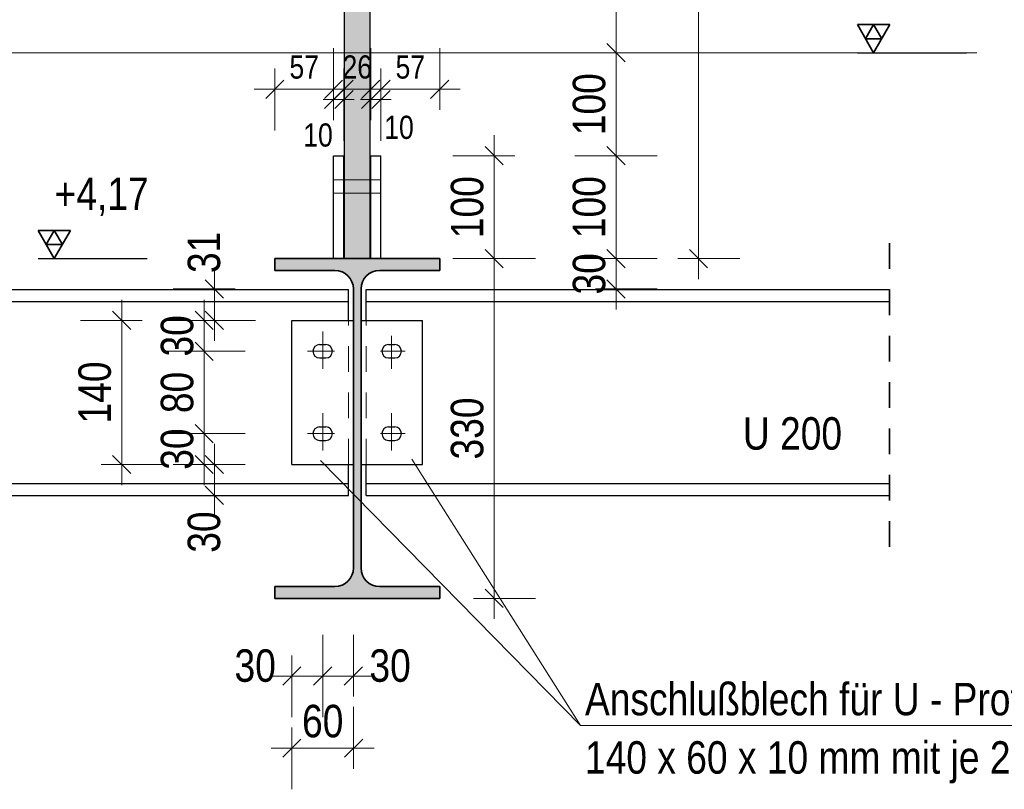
# Model space of a CAD drawing. Header units: millimetres. Extents: x 0 to 91, y -53.4 to 42.
# Tile 63 of 180: x 44.6 to 49.4, y -41 to -37.3. Entities that reach past the tile are written whole.
import ezdxf

# ---------------------------------------------------------------- set-up
doc = ezdxf.new("R2010")
doc.units = ezdxf.units.MM
doc.linetypes.add('DASHDOT', pattern=[1, 0.5, -0.25, 0, -0.25])
doc.linetypes.add('HIDDEN', pattern=[0.375, 0.25, -0.125])
doc.layers.add('Achsen', color=7, linetype='Continuous', lineweight=20)
doc.layers.add('Schraffuren', color=7, linetype='Continuous', lineweight=20)
doc.styles.add('Arial Narrow', font='ARIALN.TTF')
doc.dimstyles.new('Arch_Strakon_dimstyle', dxfattribs={"dimtxt": 1, "dimasz": 1, "dimexe": 1.25, "dimexo": 0.0625, "dimgap": 1, "dimtad": 0, "dimdec": 5, "dimzin": 12, "dimdsep": 46, "dimtxsty": 'Arial Narrow', "dimblk": 'Arrowhead_Tick', "dimsah": 1, "dimcen": 0, "dimse1": 1, "dimse2": 1, "dimclrd": 6, "dimclrt": 2, "dimazin": 0, "dimtfac": 1, "dimtdec": 4, "dimtmove": 0, "dimatfit": 3, "dimldrblk": 'NONE', "dimfxl": 1, "dimtvp": 1, "dimtolj": 1, "dimtzin": 0, "dimlwd": 13, "dimarcsym": 2})

# ---------------------------------------------------------------- blocks, each defined once
blk = doc.blocks.new('Arrowhead_Tick')
at = {"color": 0, "linetype": 'Continuous', "lineweight": -2}
for p, q in [((0, 20), (0, -10)), ((-1, 0), (0, 0)), ((10, 0), (0, 0))]:
    blk.add_line(p, q, dxfattribs=at)
at = {"color": 2, "linetype": 'Continuous', "lineweight": 35}
blk.add_line((4.42, 4.42), (-4.42, -4.42), dxfattribs=at)
blk = doc.blocks.new('*D260')
at = {"color": 6, "linetype": 'Continuous', "lineweight": 13}
blk.add_line((47.5009, -38.4034), (47.5009, -37.9234), dxfattribs=at)
at = {"layer": 'Defpoints', "color": 0}
for p in [(46.3595, -37.9134), (47.5009, -37.9134), (46.6445, -38.4134)]:
    blk.add_point(p, dxfattribs=at)
at = {"color": 6, "lineweight": 13, "xscale": 0.01, "yscale": 0.01, "zscale": 0.01}
for p, rotation in [((47.5009, -37.9134), 90), ((47.5009, -38.4134), 270)]:
    blk.add_blockref('Arrowhead_Tick', p, dxfattribs=dict(at, rotation=rotation))
at = {"color": 2, "lineweight": 18, "insert": (47.3705, -38.1634), "char_height": 0.1575, "attachment_point": 5, "rotation": 90, "style": 'Arial Narrow'}
blk.add_mtext('\\A1;100', dxfattribs=at)
blk = doc.blocks.new('_None')
blk = doc.blocks.new('*D261')
at = {"color": 6, "linetype": 'Continuous', "lineweight": 13}
blk.add_line((47.5009, -37.9034), (47.5009, -37.4234), dxfattribs=at)
at = {"layer": 'Defpoints', "color": 0}
for p in [(47.5009, -37.4134), (49.2523, -37.4134), (46.3595, -37.9134)]:
    blk.add_point(p, dxfattribs=at)
at = {"color": 6, "lineweight": 13, "xscale": 0.01, "yscale": 0.01, "zscale": 0.01}
for p, rotation in [((47.5009, -37.4134), 90), ((47.5009, -37.9134), 270)]:
    blk.add_blockref('Arrowhead_Tick', p, dxfattribs=dict(at, rotation=rotation))
at = {"color": 2, "lineweight": 18, "insert": (47.3705, -37.6634), "char_height": 0.1575, "attachment_point": 5, "rotation": 90, "style": 'Arial Narrow'}
blk.add_mtext('\\A1;100', dxfattribs=at)
blk = doc.blocks.new('*D262')
at = {"color": 6, "linetype": 'Continuous', "lineweight": 13}
blk.add_line((47.5009, -37.4034), (47.5009, -31.9234), dxfattribs=at)
at = {"layer": 'Defpoints', "color": 0}
for p in [(46.129, -31.9134), (47.5009, -31.9134), (49.2523, -37.4134)]:
    blk.add_point(p, dxfattribs=at)
at = {"color": 6, "lineweight": 13, "xscale": 0.01, "yscale": 0.01, "zscale": 0.01}
for p, rotation in [((47.5009, -31.9134), 90), ((47.5009, -37.4134), 270)]:
    blk.add_blockref('Arrowhead_Tick', p, dxfattribs=dict(at, rotation=rotation))
at = {"color": 2, "lineweight": 18, "insert": (47.3705, -34.6634), "char_height": 0.1575, "attachment_point": 5, "rotation": 90, "style": 'Arial Narrow'}
blk.add_mtext('\\A1;1100', dxfattribs=at)
blk = doc.blocks.new('*D263')
at = {"color": 6, "linetype": 'Continuous', "lineweight": 13}
blk.add_line((47.9009, -38.4034), (47.9009, -31.9234), dxfattribs=at)
at = {"layer": 'Defpoints', "color": 0}
for p in [(46.129, -31.9134), (47.9009, -31.9134), (46.6445, -38.4134)]:
    blk.add_point(p, dxfattribs=at)
at = {"color": 6, "lineweight": 13, "xscale": 0.01, "yscale": 0.01, "zscale": 0.01}
for p, rotation in [((47.9009, -31.9134), 90), ((47.9009, -38.4134), 270)]:
    blk.add_blockref('Arrowhead_Tick', p, dxfattribs=dict(at, rotation=rotation))
at = {"color": 2, "lineweight": 18, "insert": (47.7705, -35.1634), "char_height": 0.1575, "attachment_point": 5, "rotation": 90, "style": 'Arial Narrow'}
blk.add_mtext('\\A1;1300', dxfattribs=at)
blk = doc.blocks.new('*D367')
at = {"color": 6, "linetype": 'Continuous', "lineweight": 13}
blk.add_line((45.5509, -39.5534), (45.5509, -39.4234), dxfattribs=at)
at = {"layer": 'Defpoints', "color": 0}
for p in [(45.5509, -39.4134), (45.9267, -39.4134), (46.2017, -39.5634)]:
    blk.add_point(p, dxfattribs=at)
at = {"color": 6, "lineweight": 13, "xscale": 0.01, "yscale": 0.01, "zscale": 0.01}
for p, rotation in [((45.5509, -39.4134), 90), ((45.5509, -39.5634), 270)]:
    blk.add_blockref('Arrowhead_Tick', p, dxfattribs=dict(at, rotation=rotation))
at = {"color": 2, "lineweight": 35, "insert": (45.5009, -39.7414), "char_height": 0.1575, "attachment_point": 5, "rotation": 90, "style": 'Arial Narrow'}
blk.add_mtext('\\A1;30', dxfattribs=at)
blk = doc.blocks.new('*D368')
at = {"color": 6, "linetype": 'Continuous', "lineweight": 13}
blk.add_line((45.5009, -39.4034), (45.5009, -39.2734), dxfattribs=at)
at = {"layer": 'Defpoints', "color": 0}
for p in [(45.5009, -39.2634), (46.0292, -39.2634), (45.9267, -39.4134)]:
    blk.add_point(p, dxfattribs=at)
at = {"color": 6, "lineweight": 13, "xscale": 0.01, "yscale": 0.01, "zscale": 0.01}
for p, rotation in [((45.5009, -39.2634), 90.00000000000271), ((45.5009, -39.4134), 270.0000000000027)]:
    blk.add_blockref('Arrowhead_Tick', p, dxfattribs=dict(at, rotation=rotation))
at = {"color": 2, "lineweight": 35, "insert": (45.3705, -39.3384), "char_height": 0.1575, "attachment_point": 5, "rotation": 90, "style": 'Arial Narrow'}
blk.add_mtext('\\A1;30', dxfattribs=at)
blk = doc.blocks.new('*D369')
at = {"color": 6, "linetype": 'Continuous', "lineweight": 13}
blk.add_line((45.5009, -39.2534), (45.5009, -38.8734), dxfattribs=at)
at = {"layer": 'Defpoints', "color": 0}
for p in [(45.5009, -38.8634), (46.0292, -38.8634), (46.0292, -39.2634)]:
    blk.add_point(p, dxfattribs=at)
at = {"color": 6, "lineweight": 13, "xscale": 0.01, "yscale": 0.01, "zscale": 0.01}
for p, rotation in [((45.5009, -38.8634), 90), ((45.5009, -39.2634), 270)]:
    blk.add_blockref('Arrowhead_Tick', p, dxfattribs=dict(at, rotation=rotation))
at = {"color": 2, "lineweight": 35, "insert": (45.3705, -39.0634), "char_height": 0.1575, "attachment_point": 5, "rotation": 90, "style": 'Arial Narrow'}
blk.add_mtext('\\A1;80', dxfattribs=at)
blk = doc.blocks.new('*D370')
at = {"color": 6, "linetype": 'Continuous', "lineweight": 13}
blk.add_line((45.5009, -38.8534), (45.5009, -38.7234), dxfattribs=at)
at = {"layer": 'Defpoints', "color": 0}
for p in [(45.5009, -38.7134), (45.9267, -38.7134), (46.0292, -38.8634)]:
    blk.add_point(p, dxfattribs=at)
at = {"color": 6, "lineweight": 13, "xscale": 0.01, "yscale": 0.01, "zscale": 0.01}
for p, rotation in [((45.5009, -38.7134), 89.99999999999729), ((45.5009, -38.8634), 269.9999999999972)]:
    blk.add_blockref('Arrowhead_Tick', p, dxfattribs=dict(at, rotation=rotation))
at = {"color": 2, "lineweight": 35, "insert": (45.3705, -38.7884), "char_height": 0.1575, "attachment_point": 5, "rotation": 90, "style": 'Arial Narrow'}
blk.add_mtext('\\A1;30', dxfattribs=at)
blk = doc.blocks.new('*D371')
at = {"color": 6, "linetype": 'Continuous', "lineweight": 13}
blk.add_line((45.5509, -38.7034), (45.5509, -38.5709), dxfattribs=at)
at = {"layer": 'Defpoints', "color": 0}
for p in [(45.5509, -38.5609), (46.1357, -38.5609), (45.9267, -38.7134)]:
    blk.add_point(p, dxfattribs=at)
at = {"color": 6, "lineweight": 13, "xscale": 0.01, "yscale": 0.01, "zscale": 0.01}
for p, rotation in [((45.5509, -38.5609), 90), ((45.5509, -38.7134), 270)]:
    blk.add_blockref('Arrowhead_Tick', p, dxfattribs=dict(at, rotation=rotation))
at = {"color": 2, "lineweight": 35, "insert": (45.5009, -38.3829), "char_height": 0.1575, "attachment_point": 5, "rotation": 90, "style": 'Arial Narrow'}
blk.add_mtext('\\A1;31', dxfattribs=at)
blk = doc.blocks.new('*D372')
at = {"color": 6, "linetype": 'Continuous', "lineweight": 13}
blk.add_line((47.5009, -38.5509), (47.5009, -38.4234), dxfattribs=at)
at = {"layer": 'Defpoints', "color": 0}
for p in [(46.6445, -38.4134), (47.5009, -38.4134), (46.3532, -38.5609)]:
    blk.add_point(p, dxfattribs=at)
at = {"color": 6, "lineweight": 13, "xscale": 0.01, "yscale": 0.01, "zscale": 0.01}
for p, rotation in [((47.5009, -38.4134), 90), ((47.5009, -38.5609), 270)]:
    blk.add_blockref('Arrowhead_Tick', p, dxfattribs=dict(at, rotation=rotation))
at = {"color": 2, "lineweight": 35, "insert": (47.3705, -38.4872), "char_height": 0.1575, "attachment_point": 5, "rotation": 90, "style": 'Arial Narrow'}
blk.add_mtext('\\A1;30', dxfattribs=at)
blk = doc.blocks.new('*D373')
at = {"color": 6, "linetype": 'Continuous', "lineweight": 13}
blk.add_line((46.9089, -40.0534), (46.9089, -38.4234), dxfattribs=at)
at = {"layer": 'Defpoints', "color": 0}
for p in [(46.6445, -38.4134), (46.9089, -38.4134), (46.6445, -40.0634)]:
    blk.add_point(p, dxfattribs=at)
at = {"color": 6, "lineweight": 13, "xscale": 0.01, "yscale": 0.01, "zscale": 0.01}
for p, rotation in [((46.9089, -38.4134), 90), ((46.9089, -40.0634), 270)]:
    blk.add_blockref('Arrowhead_Tick', p, dxfattribs=dict(at, rotation=rotation))
at = {"color": 2, "lineweight": 35, "insert": (46.7785, -39.2384), "char_height": 0.1575, "attachment_point": 5, "rotation": 90, "style": 'Arial Narrow'}
blk.add_mtext('\\A1;330', dxfattribs=at)
blk = doc.blocks.new('*D374')
at = {"color": 6, "linetype": 'Continuous', "lineweight": 13}
blk.add_line((46.9089, -38.4034), (46.9089, -37.9234), dxfattribs=at)
at = {"layer": 'Defpoints', "color": 0}
for p in [(46.3595, -37.9134), (46.9089, -37.9134), (46.6445, -38.4134)]:
    blk.add_point(p, dxfattribs=at)
at = {"color": 6, "lineweight": 13, "xscale": 0.01, "yscale": 0.01, "zscale": 0.01}
for p, rotation in [((46.9089, -37.9134), 90), ((46.9089, -38.4134), 270)]:
    blk.add_blockref('Arrowhead_Tick', p, dxfattribs=dict(at, rotation=rotation))
at = {"color": 2, "lineweight": 35, "insert": (46.7785, -38.1634), "char_height": 0.1575, "attachment_point": 5, "rotation": 90, "style": 'Arial Narrow'}
blk.add_mtext('\\A1;100', dxfattribs=at)
blk = doc.blocks.new('*D375')
at = {"color": 6, "linetype": 'Continuous', "lineweight": 13}
blk.add_line((45.8545, -37.5908), (46.119, -37.5908), dxfattribs=at)
at = {"layer": 'Defpoints', "color": 0}
for p in [(46.129, -37.5908), (46.129, -37.9134), (45.8445, -38.4134)]:
    blk.add_point(p, dxfattribs=at)
at = {"color": 6, "lineweight": 13, "xscale": 0.01, "yscale": 0.01, "zscale": 0.01}
for p, rotation in [((46.129, -37.5908), 359.9999999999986), ((45.8445, -37.5908), 179.9999999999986)]:
    blk.add_blockref('Arrowhead_Tick', p, dxfattribs=dict(at, rotation=rotation))
at = {"color": 3, "lineweight": 35, "insert": (45.9868, -37.4836), "char_height": 0.1125, "attachment_point": 5, "style": 'Arial Narrow'}
blk.add_mtext('\\A1;57', dxfattribs=at)
blk = doc.blocks.new('*D376')
at = {"color": 6, "linetype": 'Continuous', "lineweight": 13}
for p, q in [((46.119, -37.6408), (46.109, -37.6408)), ((46.129, -37.6408), (46.1795, -37.6408)), ((46.1895, -37.6408), (46.1995, -37.6408))]:
    blk.add_line(p, q, dxfattribs=at)
at = {"layer": 'Defpoints', "color": 0}
for p in [(46.1795, -37.6408), (46.129, -37.9134), (46.1795, -37.9134)]:
    blk.add_point(p, dxfattribs=at)
at = {"color": 6, "lineweight": 13, "xscale": 0.01, "yscale": 0.01, "zscale": 0.01}
blk.add_blockref('Arrowhead_Tick', (46.129, -37.6408), dxfattribs=at)
at = {"color": 6, "lineweight": 13, "xscale": 0.01, "yscale": 0.01, "zscale": 0.01, "rotation": 180}
blk.add_blockref('Arrowhead_Tick', (46.1795, -37.6408), dxfattribs=at)
at = {"color": 3, "lineweight": 35, "insert": (46.0539, -37.8138), "char_height": 0.1125, "attachment_point": 5, "style": 'Arial Narrow'}
blk.add_mtext('\\A1;10', dxfattribs=at)
blk = doc.blocks.new('*D377')
at = {"color": 6, "linetype": 'Continuous', "lineweight": 13}
blk.add_line((46.1895, -37.5908), (46.2995, -37.5908), dxfattribs=at)
at = {"layer": 'Defpoints', "color": 0}
for p in [(46.3095, -37.5908), (46.1795, -37.9134), (46.3095, -37.9134)]:
    blk.add_point(p, dxfattribs=at)
at = {"color": 6, "lineweight": 13, "xscale": 0.01, "yscale": 0.01, "zscale": 0.01}
blk.add_blockref('Arrowhead_Tick', (46.3095, -37.5908), dxfattribs=at)
at = {"color": 6, "lineweight": 13, "xscale": 0.01, "yscale": 0.01, "zscale": 0.01, "rotation": 180}
blk.add_blockref('Arrowhead_Tick', (46.1795, -37.5908), dxfattribs=at)
at = {"color": 3, "lineweight": 35, "insert": (46.2445, -37.4833), "char_height": 0.1125, "attachment_point": 5, "style": 'Arial Narrow'}
blk.add_mtext('\\A1;26', dxfattribs=at)
blk = doc.blocks.new('*D378')
at = {"color": 6, "linetype": 'Continuous', "lineweight": 13}
for p, q in [((46.2995, -37.6408), (46.2895, -37.6408)), ((46.3095, -37.6408), (46.3595, -37.6408)), ((46.3695, -37.6408), (46.3795, -37.6408))]:
    blk.add_line(p, q, dxfattribs=at)
at = {"layer": 'Defpoints', "color": 0}
for p in [(46.3595, -37.6408), (46.3095, -37.9134), (46.3595, -37.9134)]:
    blk.add_point(p, dxfattribs=at)
at = {"color": 6, "lineweight": 13, "xscale": 0.01, "yscale": 0.01, "zscale": 0.01}
blk.add_blockref('Arrowhead_Tick', (46.3095, -37.6408), dxfattribs=at)
at = {"color": 6, "lineweight": 13, "xscale": 0.01, "yscale": 0.01, "zscale": 0.01, "rotation": 180}
blk.add_blockref('Arrowhead_Tick', (46.3595, -37.6408), dxfattribs=at)
at = {"color": 3, "lineweight": 35, "insert": (46.4471, -37.7765), "char_height": 0.1125, "attachment_point": 5, "style": 'Arial Narrow'}
blk.add_mtext('\\A1;10', dxfattribs=at)
blk = doc.blocks.new('*D379')
at = {"color": 6, "linetype": 'Continuous', "lineweight": 13}
blk.add_line((46.3695, -37.5908), (46.6345, -37.5908), dxfattribs=at)
at = {"layer": 'Defpoints', "color": 0}
for p in [(46.6445, -37.5908), (46.3595, -37.9134), (46.6445, -38.4134)]:
    blk.add_point(p, dxfattribs=at)
at = {"color": 6, "lineweight": 13, "xscale": 0.01, "yscale": 0.01, "zscale": 0.01}
for p, rotation in [((46.6445, -37.5908), 1.428459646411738e-12), ((46.3595, -37.5908), 180.0000000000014)]:
    blk.add_blockref('Arrowhead_Tick', p, dxfattribs=dict(at, rotation=rotation))
at = {"color": 3, "lineweight": 35, "insert": (46.502, -37.4836), "char_height": 0.1125, "attachment_point": 5, "style": 'Arial Narrow'}
blk.add_mtext('\\A1;57', dxfattribs=at)
blk = doc.blocks.new('*D380')
at = {"color": 6, "linetype": 'Continuous', "lineweight": 13}
blk.add_line((45.1009, -39.4034), (45.1009, -38.7234), dxfattribs=at)
at = {"layer": 'Defpoints', "color": 0}
for p in [(45.1009, -38.7134), (45.9267, -38.7134), (45.9267, -39.4134)]:
    blk.add_point(p, dxfattribs=at)
at = {"color": 6, "lineweight": 13, "xscale": 0.01, "yscale": 0.01, "zscale": 0.01}
for p, rotation in [((45.1009, -38.7134), 90), ((45.1009, -39.4134), 270)]:
    blk.add_blockref('Arrowhead_Tick', p, dxfattribs=dict(at, rotation=rotation))
at = {"color": 2, "lineweight": 35, "insert": (44.9705, -39.0634), "char_height": 0.1575, "attachment_point": 5, "rotation": 90, "style": 'Arial Narrow'}
blk.add_mtext('\\A1;140', dxfattribs=at)
blk = doc.blocks.new('*D381')
at = {"color": 6, "linetype": 'Continuous', "lineweight": 13}
blk.add_line((45.9367, -40.4408), (46.0667, -40.4408), dxfattribs=at)
at = {"layer": 'Defpoints', "color": 0}
for p in [(46.0767, -39.1644), (45.9267, -39.4134), (46.0767, -40.4408)]:
    blk.add_point(p, dxfattribs=at)
at = {"color": 6, "lineweight": 13, "xscale": 0.01, "yscale": 0.01, "zscale": 0.01}
blk.add_blockref('Arrowhead_Tick', (46.0767, -40.4408), dxfattribs=at)
at = {"color": 6, "lineweight": 13, "xscale": 0.01, "yscale": 0.01, "zscale": 0.01, "rotation": 180}
blk.add_blockref('Arrowhead_Tick', (45.9267, -40.4408), dxfattribs=at)
at = {"color": 2, "lineweight": 35, "insert": (45.7488, -40.3908), "char_height": 0.1575, "attachment_point": 5, "style": 'Arial Narrow'}
blk.add_mtext('\\A1;30', dxfattribs=at)
blk = doc.blocks.new('*D382')
at = {"color": 6, "linetype": 'Continuous', "lineweight": 13}
blk.add_line((46.0867, -40.4408), (46.2157, -40.4408), dxfattribs=at)
at = {"layer": 'Defpoints', "color": 0}
for p in [(46.0767, -39.1644), (46.2257, -39.4134), (46.2257, -40.4408)]:
    blk.add_point(p, dxfattribs=at)
at = {"color": 6, "lineweight": 13, "xscale": 0.01, "yscale": 0.01, "zscale": 0.01}
blk.add_blockref('Arrowhead_Tick', (46.2257, -40.4408), dxfattribs=at)
at = {"color": 6, "lineweight": 13, "xscale": 0.01, "yscale": 0.01, "zscale": 0.01, "rotation": 180}
blk.add_blockref('Arrowhead_Tick', (46.0767, -40.4408), dxfattribs=at)
at = {"color": 2, "lineweight": 35, "insert": (46.4037, -40.3908), "char_height": 0.1575, "attachment_point": 5, "style": 'Arial Narrow'}
blk.add_mtext('\\A1;30', dxfattribs=at)
blk = doc.blocks.new('*D383')
at = {"color": 6, "linetype": 'Continuous', "lineweight": 13}
blk.add_line((45.9367, -40.7908), (46.2167, -40.7908), dxfattribs=at)
at = {"layer": 'Defpoints', "color": 0}
for p in [(45.9267, -39.4134), (46.2267, -39.4134), (46.2267, -40.7908)]:
    blk.add_point(p, dxfattribs=at)
at = {"color": 6, "lineweight": 13, "xscale": 0.01, "yscale": 0.01, "zscale": 0.01}
blk.add_blockref('Arrowhead_Tick', (46.2267, -40.7908), dxfattribs=at)
at = {"color": 6, "lineweight": 13, "xscale": 0.01, "yscale": 0.01, "zscale": 0.01, "rotation": 180}
blk.add_blockref('Arrowhead_Tick', (45.9267, -40.7908), dxfattribs=at)
at = {"color": 2, "lineweight": 35, "insert": (46.0767, -40.6604), "char_height": 0.1575, "attachment_point": 5, "style": 'Arial Narrow'}
blk.add_mtext('\\A1;60', dxfattribs=at)

msp = doc.modelspace()

# ---------------------------------------------------------------- hatches: boundary and pattern name
at = {"lineweight": 25, "true_color": 0xcccccc}
msp.add_hatch(color=254, dxfattribs=at).paths.add_polyline_path([(46.3069825, -30.1251435), (46.3069825, -38.4134075), (46.1819825, -38.4134075), (46.1819825, -30.1251435)])
at = {"layer": 'Schraffuren', "lineweight": 25, "true_color": 0x4682b4}
msp.add_hatch(color=145, dxfattribs=at).paths.add_polyline_path([(46.6444825, -38.4709017), (46.6444825, -38.4134017), (45.8444825, -38.4134017), (45.8444825, -38.4709017), (46.1357325, -38.4709017), (46.137286, -38.4709151), (46.138839, -38.4709553), (46.1403911, -38.4710223), (46.1419417, -38.4711161), (46.1434906, -38.4712367), (46.1450371, -38.471384), (46.1465808, -38.4715579), (46.1481213, -38.4717585), (46.1496582, -38.4719856), (46.1511908, -38.4722392), (46.1527189, -38.4725192), (46.1542419, -38.4728256), (46.1557594, -38.4731582), (46.1572709, -38.4735169), (46.158776, -38.4739017), (46.1602743, -38.4743124), (46.1617652, -38.4747489), (46.1632484, -38.4752111), (46.1647234, -38.4756988), (46.1661897, -38.4762119), (46.167647, -38.4767502), (46.1690947, -38.4773136), (46.1705325, -38.4779019), (46.17196, -38.478515), (46.1733766, -38.4791526), (46.1747821, -38.4798145), (46.1761759, -38.4805006), (46.1775576, -38.4812107), (46.1789269, -38.4819445), (46.1802833, -38.4827018), (46.1816265, -38.4834824), (46.1829559, -38.4842861), (46.1842713, -38.4851126), (46.1855723, -38.4859617), (46.1868584, -38.4868331), (46.1881292, -38.4877266), (46.1893845, -38.4886419), (46.1906237, -38.4895788), (46.1918466, -38.4905369), (46.1930528, -38.4915159), (46.1942419, -38.4925156), (46.1954136, -38.4935357), (46.1965675, -38.4945759), (46.1977032, -38.4956358), (46.1988205, -38.4967152), (46.199919, -38.4978137), (46.2009984, -38.498931), (46.2020583, -38.5000668), (46.2030985, -38.5012207), (46.2041186, -38.5023923), (46.2051183, -38.5035814), (46.2060974, -38.5047876), (46.2070554, -38.5060105), (46.2079923, -38.5072498), (46.2089076, -38.508505), (46.2098011, -38.5097759), (46.2106725, -38.511062), (46.2115216, -38.5123629), (46.2123481, -38.5136783), (46.2131518, -38.5150078), (46.2139324, -38.5163509), (46.2146898, -38.5177073), (46.2154236, -38.5190766), (46.2161336, -38.5204584), (46.2168197, -38.5218522), (46.2174817, -38.5232576), (46.2181192, -38.5246742), (46.2187323, -38.5261017), (46.2193206, -38.5275395), (46.219884, -38.5289873), (46.2204223, -38.5304445), (46.2209354, -38.5319109), (46.2214231, -38.5333858), (46.2218853, -38.534869), (46.2223218, -38.5363599), (46.2227325, -38.5378582), (46.2231173, -38.5393633), (46.223476, -38.5408748), (46.2238086, -38.5423923), (46.224115, -38.5439153), (46.224395, -38.5454434), (46.2246486, -38.5469761), (46.2248758, -38.5485129), (46.2250763, -38.5500534), (46.2252503, -38.5515971), (46.2253975, -38.5531437), (46.2255181, -38.5546925), (46.2256119, -38.5562432), (46.2256789, -38.5577952), (46.2257191, -38.5593482), (46.2257325, -38.5609017), (46.2257325, -39.9159017), (46.2257188, -39.9174724), (46.2256777, -39.9190426), (46.2256092, -39.9206119), (46.2255133, -39.9221798), (46.2253901, -39.9237457), (46.2252395, -39.9253093), (46.2250617, -39.9268699), (46.2248567, -39.9284273), (46.2246245, -39.9299808), (46.2243652, -39.93153), (46.224079, -39.9330745), (46.2237658, -39.9346137), (46.2234258, -39.9361473), (46.2230591, -39.9376747), (46.2226659, -39.9391954), (46.2222461, -39.9407091), (46.2218, -39.9422151), (46.2213276, -39.9437132), (46.2208292, -39.9452028), (46.2203049, -39.9466835), (46.2197548, -39.9481548), (46.2191791, -39.9496163), (46.218578, -39.9510675), (46.2179516, -39.952508), (46.2173002, -39.9539373), (46.216624, -39.9553551), (46.2159231, -39.9567608), (46.2151978, -39.9581541), (46.2144483, -39.9595346), (46.2136748, -39.9609017), (46.2128776, -39.9622551), (46.2120569, -39.9635944), (46.2112129, -39.9649192), (46.2103459, -39.9662291), (46.2094562, -39.9675236), (46.2085441, -39.9688024), (46.2076097, -39.970065), (46.2066535, -39.9713112), (46.2056757, -39.9725405), (46.2046765, -39.9737526), (46.2036564, -39.974947), (46.2026156, -39.9761234), (46.2015544, -39.9772815), (46.2004731, -39.9784209), (46.1993721, -39.9795413), (46.1982518, -39.9806423), (46.1971124, -39.9817235), (46.1959543, -39.9827847), (46.1947778, -39.9838256), (46.1935834, -39.9848457), (46.1923714, -39.9858448), (46.1911421, -39.9868227), (46.1898959, -39.9877789), (46.1886332, -39.9887132), (46.1873544, -39.9896254), (46.1860599, -39.9905151), (46.18475, -39.991382), (46.1834253, -39.992226), (46.182086, -39.9930468), (46.1807325, -39.993844), (46.1793654, -39.9946175), (46.177985, -39.995367), (46.1765917, -39.9960923), (46.1751859, -39.9967932), (46.1737682, -39.9974694), (46.1723388, -39.9981208), (46.1708983, -39.9987471), (46.1694471, -39.9993482), (46.1679856, -39.9999239), (46.1665143, -40.000474), (46.1650337, -40.0009984), (46.1635441, -40.0014968), (46.162046, -40.0019691), (46.1605399, -40.0024152), (46.1590262, -40.002835), (46.1575055, -40.0032283), (46.1559781, -40.003595), (46.1544446, -40.003935), (46.1529053, -40.0042481), (46.1513609, -40.0045344), (46.1498116, -40.0047936), (46.1482581, -40.0050258), (46.1467008, -40.0052308), (46.1451401, -40.0054087), (46.1435765, -40.0055592), (46.1420106, -40.0056825), (46.1404428, -40.0057784), (46.1388735, -40.0058469), (46.1373032, -40.005888), (46.1357325, -40.0059017), (45.8444825, -40.0059017), (45.8444825, -40.0634017), (46.6444825, -40.0634017), (46.6444825, -40.0059017), (46.3532325, -40.0059017), (46.3516618, -40.005888), (46.3500916, -40.0058469), (46.3485223, -40.0057784), (46.3469544, -40.0056825), (46.3453885, -40.0055592), (46.343825, -40.0054087), (46.3422643, -40.0052308), (46.3407069, -40.0050258), (46.3391534, -40.0047936), (46.3376042, -40.0045344), (46.3360597, -40.0042481), (46.3345205, -40.003935), (46.3329869, -40.003595), (46.3314596, -40.0032283), (46.3299388, -40.002835), (46.3284252, -40.0024152), (46.3269191, -40.0019691), (46.325421, -40.0014968), (46.3239314, -40.0009984), (46.3224507, -40.000474), (46.3209794, -39.9999239), (46.3195179, -39.9993482), (46.3180667, -39.9987471), (46.3166262, -39.9981208), (46.3151969, -39.9974694), (46.3137791, -39.9967932), (46.3123734, -39.9960923), (46.3109801, -39.995367), (46.3095997, -39.9946175), (46.3082325, -39.993844), (46.3068791, -39.9930468), (46.3055398, -39.992226), (46.304215, -39.991382), (46.3029052, -39.9905151), (46.3016106, -39.9896254), (46.3003319, -39.9887132), (46.2990692, -39.9877789), (46.297823, -39.9868227), (46.2965937, -39.9858448), (46.2953816, -39.9848457), (46.2941872, -39.9838256), (46.2930108, -39.9827847), (46.2918527, -39.9817235), (46.2907133, -39.9806423), (46.2895929, -39.9795413), (46.2884919, -39.9784209), (46.2874107, -39.9772815), (46.2863495, -39.9761234), (46.2853087, -39.974947), (46.2842885, -39.9737526), (46.2832894, -39.9725405), (46.2823116, -39.9713112), (46.2813553, -39.970065), (46.280421, -39.9688024), (46.2795088, -39.9675236), (46.2786191, -39.9662291), (46.2777522, -39.9649192), (46.2769082, -39.9635944), (46.2760875, -39.9622551), (46.2752902, -39.9609017), (46.2745168, -39.9595346), (46.2737672, -39.9581541), (46.2730419, -39.9567608), (46.2723411, -39.9553551), (46.2716648, -39.9539373), (46.2710134, -39.952508), (46.2703871, -39.9510675), (46.269786, -39.9496163), (46.2692103, -39.9481548), (46.2686602, -39.9466835), (46.2681359, -39.9452028), (46.2676374, -39.9437132), (46.2671651, -39.9422151), (46.266719, -39.9407091), (46.2662992, -39.9391954), (46.2659059, -39.9376747), (46.2655392, -39.9361473), (46.2651992, -39.9346137), (46.2648861, -39.9330745), (46.2645998, -39.93153), (46.2643406, -39.9299808), (46.2641084, -39.9284273), (46.2639034, -39.9268699), (46.2637256, -39.9253093), (46.263575, -39.9237457), (46.2634518, -39.9221798), (46.2633559, -39.9206119), (46.2632874, -39.9190426), (46.2632462, -39.9174724), (46.2632325, -39.9159017), (46.2632325, -38.5609017), (46.2632462, -38.559331), (46.2632874, -38.5577607), (46.2633559, -38.5561915), (46.2634518, -38.5546236), (46.263575, -38.5530577), (46.2637256, -38.5514941), (46.2639034, -38.5499335), (46.2641084, -38.5483761), (46.2643406, -38.5468226), (46.2645998, -38.5452734), (46.2648861, -38.5437289), (46.2651992, -38.5421896), (46.2655392, -38.5406561), (46.2659059, -38.5391287), (46.2662992, -38.537608), (46.266719, -38.5360943), (46.2671651, -38.5345882), (46.2676374, -38.5330902), (46.2681359, -38.5316006), (46.2686602, -38.5301199), (46.2692103, -38.5286486), (46.269786, -38.5271871), (46.2703871, -38.5257359), (46.2710134, -38.5242954), (46.2716648, -38.5228661), (46.2723411, -38.5214483), (46.2730419, -38.5200425), (46.2737672, -38.5186493), (46.2745168, -38.5172688), (46.2752902, -38.5159017), (46.2760875, -38.5145483), (46.2769082, -38.513209), (46.2777522, -38.5118842), (46.2786191, -38.5105743), (46.2795088, -38.5092798), (46.280421, -38.508001), (46.2813553, -38.5067383), (46.2823116, -38.5054922), (46.2832894, -38.5042629), (46.2842885, -38.5030508), (46.2853087, -38.5018564), (46.2863495, -38.5006799), (46.2874107, -38.4995218), (46.2884919, -38.4983824), (46.2895929, -38.4972621), (46.2907133, -38.4961611), (46.2918527, -38.4950799), (46.2930108, -38.4940187), (46.2941872, -38.4929778), (46.2953816, -38.4919577), (46.2965937, -38.4909586), (46.297823, -38.4899807), (46.2990692, -38.4890245), (46.3003319, -38.4880902), (46.3016106, -38.487178), (46.3029052, -38.4862883), (46.304215, -38.4854213), (46.3055398, -38.4845774), (46.3068791, -38.4837566), (46.3082325, -38.4829594), (46.3095997, -38.4821859), (46.3109801, -38.4814364), (46.3123734, -38.4807111), (46.3137791, -38.4800102), (46.3151969, -38.479334), (46.3166262, -38.4786826), (46.3180667, -38.4780563), (46.3195179, -38.4774551), (46.3209794, -38.4768795), (46.3224507, -38.4763294), (46.3239314, -38.475805), (46.325421, -38.4753066), (46.3269191, -38.4748343), (46.3284252, -38.4743881), (46.3299388, -38.4739684), (46.3314596, -38.4735751), (46.3329869, -38.4732084), (46.3345205, -38.4728684), (46.3360597, -38.4725552), (46.3376042, -38.472269), (46.3391534, -38.4720097), (46.3407069, -38.4717776), (46.3422643, -38.4715725), (46.343825, -38.4713947), (46.3453885, -38.4712442), (46.3469544, -38.4711209), (46.3485223, -38.471025), (46.3500916, -38.4709565), (46.3516618, -38.4709154), (46.3532325, -38.4709017)])

# ---------------------------------------------------------------- linework, layer by layer
at = {"color": 2, "linetype": 'Continuous', "lineweight": 35, "ltscale": 0.2}
for p, q in [((48.8296623, -37.2770067), (48.6721623, -37.2770067)), ((48.6721623, -37.2770067), (48.7509123, -37.4134017)), ((48.7509123, -37.2770067), (48.7115373, -37.3452042)), ((48.7509123, -37.4134017), (48.8296623, -37.2770067)), ((48.7902873, -37.3452042), (48.7509123, -37.2770067)), ((48.7115373, -37.3452042), (48.7902873, -37.3452042)), ((44.852531, -38.2770067), (44.695031, -38.2770067)), ((44.695031, -38.2770067), (44.773781, -38.4134017)), ((44.773781, -38.2770067), (44.734406, -38.3452042)), ((44.773781, -38.4134017), (44.852531, -38.2770067)), ((44.813156, -38.3452042), (44.773781, -38.2770067)), ((44.734406, -38.3452042), (44.813156, -38.3452042))]:
    msp.add_line(p, q, dxfattribs=at)
at = {"color": 5, "linetype": 'Continuous', "lineweight": 18}
for p, q in [((49.2523121, -37.4134017), (31.0687424, -37.4134017)), ((47.3285186, -40.6808784), (46.0656504, -39.3930482)), ((47.3285186, -40.6808784), (46.5093795, -39.3874314)), ((50.2393575, -40.6808784), (47.3285186, -40.6808784))]:
    msp.add_line(p, q, dxfattribs=at)
at = {"color": 3, "linetype": 'Continuous', "lineweight": 25, "ltscale": 0.2}
for p, q in [((48.6721623, -37.4134017), (49.2013623, -37.4134017)), ((44.695031, -38.4134017), (45.224231, -38.4134017))]:
    msp.add_line(p, q, dxfattribs=at)
at = {"color": 6, "linetype": 'HIDDEN', "lineweight": 13, "ltscale": 0.5}
for p, q in [((46.1294825, -38.0309075), (46.1794825, -38.0309075)), ((46.1819825, -38.0309075), (46.3069825, -38.0309075)), ((46.3094825, -38.0309075), (46.3594825, -38.0309075)), ((46.1294825, -38.0959075), (46.1794825, -38.0959075)), ((46.1819825, -38.0959075), (46.3069825, -38.0959075)), ((46.3094825, -38.0959075), (46.3594825, -38.0959075)), ((46.2017325, -39.4134075), (46.2017325, -38.7134075)), ((46.2257325, -38.7134075), (46.2267325, -38.7134075)), ((46.2267325, -39.4134075), (46.2267325, -38.7134075)), ((46.2612673, -38.7134075), (46.2632325, -38.7134075)), ((46.2612673, -39.4134075), (46.2612673, -38.7134075)), ((46.2872325, -39.4134075), (46.2872325, -38.7134075)), ((46.2257325, -39.4134075), (46.2267325, -39.4134075)), ((46.2612673, -39.4134075), (46.2632325, -39.4134075))]:
    msp.add_line(p, q, dxfattribs=at)
at = {"color": 2, "linetype": 'HIDDEN', "lineweight": 35, "ltscale": 0.5}
msp.add_line((48.8274149, -39.8134075), (48.8274149, -38.3134075), dxfattribs=at)
at = {"color": 2, "linetype": 'Continuous', "lineweight": 35}
for p, q in [((45.8444825, -38.4134017), (46.6444825, -38.4134017)), ((45.8444825, -38.4709017), (45.8444825, -38.4134017)), ((46.6444825, -38.4709017), (46.6444825, -38.4134017)), ((45.8444825, -38.4709017), (46.1357325, -38.4709017)), ((46.3532325, -38.4709017), (46.6444825, -38.4709017)), ((46.2257325, -39.9159017), (46.2257325, -38.5609017)), ((46.2632325, -39.9159017), (46.2632325, -38.5609017)), ((45.8444825, -40.0059017), (46.1357325, -40.0059017)), ((45.8444825, -40.0634017), (45.8444825, -40.0059017)), ((46.3532325, -40.0059017), (46.6444825, -40.0059017)), ((46.6444825, -40.0634017), (46.6444825, -40.0059017)), ((45.8444825, -40.0634017), (46.6444825, -40.0634017))]:
    msp.add_line(p, q, dxfattribs=at)
at = {"color": 6, "linetype": 'DASHDOT', "lineweight": 13, "ltscale": 0.5}
for p, q in [((46.0767325, -38.9478219), (46.0767325, -38.7673222)), ((46.4112673, -38.9478219), (46.4112673, -38.7883805)), ((46.0035166, -38.8634075), (46.1345594, -38.8634075)), ((46.3566041, -38.8634075), (46.4767267, -38.8634075)), ((46.0767325, -39.3449213), (46.0767325, -39.1644216)), ((46.4112673, -39.3449213), (46.4112673, -39.1644216)), ((46.0035166, -39.2634075), (46.1345594, -39.2634075)), ((46.3566041, -39.2634075), (46.4767267, -39.2634075))]:
    msp.add_line(p, q, dxfattribs=at)
at = {"color": 2, "linetype": 'Continuous', "lineweight": 35}
for centre, start, end in [((46.1357325, -38.5609017), 360, 90), ((46.3532325, -38.5609017), 90, 180), ((46.1357325, -39.9159017), 270, 360), ((46.3532325, -39.9159017), 180, 270)]:
    msp.add_arc(centre, 0.09, start, end, dxfattribs=at)
at = {"layer": 'Achsen', "color": 3, "linetype": 'Continuous', "lineweight": 25}
for p, q in [((46.1819825, -38.4134075), (46.1819825, -30.1251435)), ((46.3069825, -38.4134075), (46.3069825, -30.1251435)), ((46.1290487, -38.4134075), (46.1290487, -37.9134075)), ((46.1294825, -37.9134075), (46.1794825, -37.9134075)), ((46.1794825, -38.4134075), (46.1794825, -37.9134075)), ((46.3094825, -37.9134075), (46.3594825, -37.9134075)), ((46.3094825, -38.4134075), (46.3094825, -37.9134075)), ((46.3594825, -38.4134075), (46.3594825, -37.9134075)), ((34.9165156, -38.5634075), (46.2017325, -38.5634075)), ((46.2017325, -38.6209075), (46.2017325, -38.5634075)), ((46.2872325, -38.5634075), (48.8274149, -38.5634075)), ((46.2872325, -38.6209075), (46.2872325, -38.5634075)), ((34.9165156, -38.6209075), (46.2017325, -38.6209075)), ((46.2017325, -38.7134075), (46.2017325, -38.6209075)), ((46.2872325, -38.6209075), (48.8274149, -38.6209075)), ((46.2872325, -38.7134075), (46.2872325, -38.6209075)), ((45.9267325, -38.7134075), (46.2257325, -38.7134075)), ((45.9267325, -39.4134075), (45.9267325, -38.7134075)), ((46.2632325, -38.7134075), (46.5612673, -38.7134075)), ((46.5612673, -39.4134075), (46.5612673, -38.7134075)), ((46.0617325, -38.8308075), (46.0917325, -38.8308075)), ((46.3962673, -38.8308075), (46.4262673, -38.8308075)), ((46.0617325, -38.8959075), (46.0917325, -38.8959075)), ((46.3962673, -38.8959075), (46.4262673, -38.8959075)), ((46.0617325, -39.2308075), (46.0917325, -39.2308075)), ((46.3962673, -39.2308075), (46.4262673, -39.2308075)), ((46.0617325, -39.2959075), (46.0917325, -39.2959075)), ((46.3962673, -39.2959075), (46.4262673, -39.2959075)), ((45.9267325, -39.4134075), (46.2257325, -39.4134075)), ((46.2017325, -39.5059075), (46.2017325, -39.4134075)), ((46.2632325, -39.4134075), (46.5612673, -39.4134075)), ((46.2872325, -39.5059075), (46.2872325, -39.4134075)), ((34.9165156, -39.5059075), (46.2017325, -39.5059075)), ((46.2017325, -39.5634075), (46.2017325, -39.5059075)), ((46.2872325, -39.5059075), (48.8274149, -39.5059075)), ((46.2872325, -39.5634075), (46.2872325, -39.5059075)), ((34.9165156, -39.5634075), (46.2017325, -39.5634075)), ((46.2872325, -39.5634075), (48.8274149, -39.5634075))]:
    msp.add_line(p, q, dxfattribs=at)
for centre, start, end in [((46.0617325, -38.8634075), 90, 270), ((46.0917325, -38.8634075), 270, 90), ((46.3962673, -38.8634075), 90, 270), ((46.4262673, -38.8634075), 270, 90), ((46.0617325, -39.2634075), 90, 270), ((46.0917325, -39.2634075), 270, 90), ((46.3962673, -39.2634075), 90, 270), ((46.4262673, -39.2634075), 270, 90)]:
    msp.add_arc(centre, 0.0325, start, end, dxfattribs=at)

# ---------------------------------------------------------------- texts
at = {"color": 2, "lineweight": 35, "style": 'Arial Narrow'}
for s, p in [('U 200', (48.11641, -39.3412288)), ('Anschlußblech für U - Profile', (47.3497656, -40.631302)), ('140 x 60 x 10 mm mit je 2 x Langloch für M 12', (47.3497656, -40.914802))]:
    msp.add_text(s, height=0.1575, dxfattribs=at).set_placement(p)
at = {"color": 2, "lineweight": 35, "insert": (44.724956, -38.0196517), "char_height": 0.1575, "attachment_point": 1, "line_spacing_factor": 0.9, "style": 'Arial Narrow'}
msp.add_mtext(' +4,17', dxfattribs=at)

# ---------------------------------------------------------------- dimensions: what is measured, and where the dimension line sits
at = {"lineweight": 18}
for base, p1, p2, text, picture, middle in [((47.5009123, -31.9134075), (49.2523121, -37.4134017), (46.1290487, -31.9134075), '1100', '*D262', (47.5009123, -34.6634046)), ((47.9009123, -31.9134075), (46.6444825, -38.4134017), (46.1290487, -31.9134075), '1300', '*D263', (47.9009123, -35.1634046)), ((47.5009123, -37.4134017), (46.3594825, -37.9134075), (49.2523121, -37.4134017), '100', '*D261', (47.5009123, -37.6634046)), ((47.5009123, -37.9134075), (46.6444825, -38.4134017), (46.3594825, -37.9134075), '100', '*D260', (47.5009123, -38.1634046))]:
    dim = msp.add_linear_dim(base=base, p1=p1, p2=p2, angle=90, text=text, dimstyle='Arch_Strakon_dimstyle', override={"dimscale": 0.01, "dimtxt": 15.75, "dimasz": 1, "dimgap": 5, "dimtad": 1, "dimjust": 0, "dimtih": 0, "dimtoh": 0, "dimdec": 3, "dimdsep": 46, "dimtxsty": 'Arial Narrow', "dimclrd": 6, "dimclrt": 2, "dimtix": 1, "dimtofl": 255, "dimtmove": 0, "dimatfit": 2, "dimfxl": 0, "dimfxlon": 0, "dimtvp": 31.746032, "dimlwd": 13}, dxfattribs=at)
    dim.commit()
    dim.dimension.update_dxf_attribs({"geometry": picture, "text_midpoint": middle, "dimtype": 160})
at = {"lineweight": 35}
for base, p1, p2, text, override, picture, middle in [((46.1290487, -37.5907713), (45.8444825, -38.4134017), (46.1290487, -37.9134075), '57', {"dimscale": 0.01, "dimtxt": 11.25, "dimasz": 1, "dimgap": 5, "dimtad": 1, "dimjust": 0, "dimtih": 0, "dimtoh": 0, "dimdec": 3, "dimdsep": 46, "dimtxsty": 'Arial Narrow', "dimclrd": 6, "dimclrt": 3, "dimtix": 1, "dimtofl": 255, "dimtmove": 0, "dimatfit": 2, "dimfxl": 0, "dimfxlon": 0, "dimtvp": 44.444444, "dimlwd": 13}, '*D375', (45.9867656, -37.5907713)), ((46.3094825, -37.5907713), (46.1794825, -37.9134075), (46.3094825, -37.9134075), '26', {"dimscale": 0.01, "dimtxt": 11.25, "dimasz": 1, "dimgap": 5, "dimtad": 1, "dimjust": 0, "dimtih": 0, "dimtoh": 0, "dimdec": 3, "dimdsep": 46, "dimtxsty": 'Arial Narrow', "dimclrd": 6, "dimclrt": 3, "dimtix": 1, "dimtofl": 255, "dimtmove": 0, "dimatfit": 2, "dimfxl": 0, "dimfxlon": 0, "dimtvp": 44.444444, "dimlwd": 13}, '*D377', (46.2444825, -37.5907713)), ((46.1794825, -37.6407713), (46.1290487, -37.9134075), (46.1794825, -37.9134075), '10', {"dimscale": 0.01, "dimtxt": 11.25, "dimasz": 1, "dimgap": 5, "dimtad": 0, "dimjust": 0, "dimtih": 0, "dimtoh": 0, "dimdec": 3, "dimdsep": 46, "dimtxsty": 'Arial Narrow', "dimclrd": 6, "dimclrt": 3, "dimtix": 0, "dimtofl": 255, "dimtmove": 2, "dimatfit": 2, "dimfxl": 0, "dimfxlon": 0, "dimtvp": 44.444444, "dimlwd": 13}, '*D376', (46.0538957, -37.8137908)), ((46.3594825, -37.6407713), (46.3094825, -37.9134075), (46.3594825, -37.9134075), '10', {"dimscale": 0.01, "dimtxt": 11.25, "dimasz": 1, "dimgap": 5, "dimtad": 0, "dimjust": 0, "dimtih": 0, "dimtoh": 0, "dimdec": 3, "dimdsep": 46, "dimtxsty": 'Arial Narrow', "dimclrd": 6, "dimclrt": 3, "dimtix": 0, "dimtofl": 255, "dimtmove": 2, "dimatfit": 2, "dimfxl": 0, "dimfxlon": 0, "dimtvp": 44.444444, "dimlwd": 13}, '*D378', (46.4470597, -37.7765251)), ((46.0767325, -40.4407713), (45.9267325, -39.4134075), (46.0767325, -39.1644216), '30', {"dimscale": 0.01, "dimtxt": 15.75, "dimasz": 1, "dimgap": 5, "dimtad": 1, "dimjust": 0, "dimtih": 0, "dimtoh": 0, "dimdec": 3, "dimdsep": 46, "dimtxsty": 'Arial Narrow', "dimclrd": 6, "dimclrt": 2, "dimtix": 0, "dimtofl": 255, "dimtmove": 2, "dimatfit": 2, "dimfxl": 0, "dimfxlon": 0, "dimtvp": 31.746032, "dimlwd": 13}, '*D381', (45.7487575, -40.3907713)), ((46.2257325, -40.4407713), (46.0767325, -39.1644216), (46.2257325, -39.4134075), '30', {"dimscale": 0.01, "dimtxt": 15.75, "dimasz": 1, "dimgap": 5, "dimtad": 1, "dimjust": 4, "dimtih": 0, "dimtoh": 0, "dimdec": 3, "dimdsep": 46, "dimtxsty": 'Arial Narrow', "dimclrd": 6, "dimclrt": 2, "dimtix": 0, "dimtofl": 255, "dimtmove": 2, "dimatfit": 2, "dimfxl": 0, "dimfxlon": 0, "dimtvp": 31.746032, "dimlwd": 13}, '*D382', (46.4037075, -40.3907713)), ((46.2267325, -40.7907713), (45.9267325, -39.4134075), (46.2267325, -39.4134075), '60', {"dimscale": 0.01, "dimtxt": 15.75, "dimasz": 1, "dimgap": 5, "dimtad": 1, "dimjust": 0, "dimtih": 0, "dimtoh": 0, "dimdec": 3, "dimdsep": 46, "dimtxsty": 'Arial Narrow', "dimclrd": 6, "dimclrt": 2, "dimtix": 1, "dimtofl": 255, "dimtmove": 0, "dimatfit": 2, "dimfxl": 0, "dimfxlon": 0, "dimtvp": 31.746032, "dimlwd": 13}, '*D383', (46.0767325, -40.7907713))]:
    dim = msp.add_linear_dim(base=base, p1=p1, p2=p2, text=text, dimstyle='Arch_Strakon_dimstyle', override=override, dxfattribs=at)
    dim.commit()
    dim.dimension.update_dxf_attribs({"geometry": picture, "text_midpoint": middle, "dimtype": 160})
for base, p1, p2, angle, text, override, picture, middle in [((46.6444825, -37.5907713), (46.3594825, -37.9134075), (46.6444825, -38.4134017), 0, '57', {"dimscale": 0.01, "dimtxt": 11.25, "dimasz": 1, "dimgap": 5, "dimtad": 1, "dimjust": 0, "dimtih": 0, "dimtoh": 0, "dimdec": 3, "dimdsep": 46, "dimtxsty": 'Arial Narrow', "dimclrd": 6, "dimclrt": 3, "dimtix": 1, "dimtofl": 255, "dimtmove": 0, "dimatfit": 2, "dimfxl": 0, "dimfxlon": 0, "dimtvp": 44.444444, "dimlwd": 13}, '*D379', (46.5019825, -37.5907713)), ((46.9088568, -37.9134075), (46.6444825, -38.4134017), (46.3594825, -37.9134075), 90, '100', {"dimscale": 0.01, "dimtxt": 15.75, "dimasz": 1, "dimgap": 5, "dimtad": 1, "dimjust": 0, "dimtih": 0, "dimtoh": 0, "dimdec": 3, "dimdsep": 46, "dimtxsty": 'Arial Narrow', "dimclrd": 6, "dimclrt": 2, "dimtix": 1, "dimtofl": 255, "dimtmove": 0, "dimatfit": 2, "dimfxl": 0, "dimfxlon": 0, "dimtvp": 31.746032, "dimlwd": 13}, '*D374', (46.9088568, -38.1634046)), ((45.5509123, -38.5609017), (45.9267325, -38.7134075), (46.1357325, -38.5609017), 90, '31', {"dimscale": 0.01, "dimtxt": 15.75, "dimasz": 1, "dimgap": 5, "dimtad": 0, "dimjust": 0, "dimtih": 0, "dimtoh": 0, "dimdec": 3, "dimdsep": 46, "dimtxsty": 'Arial Narrow', "dimclrd": 6, "dimclrt": 2, "dimtix": 0, "dimtofl": 255, "dimtmove": 2, "dimatfit": 2, "dimfxl": 0, "dimfxlon": 0, "dimtvp": 31.746032, "dimlwd": 13}, '*D371', (45.5009123, -38.3829267)), ((47.5009123, -38.4134017), (46.3532325, -38.5609017), (46.6444825, -38.4134017), 90, '30', {"dimscale": 0.01, "dimtxt": 15.75, "dimasz": 1, "dimgap": 5, "dimtad": 1, "dimjust": 0, "dimtih": 0, "dimtoh": 0, "dimdec": 3, "dimdsep": 46, "dimtxsty": 'Arial Narrow', "dimclrd": 6, "dimclrt": 2, "dimtix": 1, "dimtofl": 255, "dimtmove": 0, "dimatfit": 2, "dimfxl": 0, "dimfxlon": 0, "dimtvp": 31.746032, "dimlwd": 13}, '*D372', (47.5009123, -38.4871517)), ((46.9088568, -38.4134017), (46.6444825, -40.0634017), (46.6444825, -38.4134017), 90, '330', {"dimscale": 0.01, "dimtxt": 15.75, "dimasz": 1, "dimgap": 5, "dimtad": 1, "dimjust": 0, "dimtih": 0, "dimtoh": 0, "dimdec": 3, "dimdsep": 46, "dimtxsty": 'Arial Narrow', "dimclrd": 6, "dimclrt": 2, "dimtix": 1, "dimtofl": 255, "dimtmove": 0, "dimatfit": 2, "dimfxl": 0, "dimfxlon": 0, "dimtvp": 31.746032, "dimlwd": 13}, '*D373', (46.9088568, -39.2384017)), ((45.1009123, -38.7134075), (45.9267325, -39.4134075), (45.9267325, -38.7134075), 90, '140', {"dimscale": 0.01, "dimtxt": 15.75, "dimasz": 1, "dimgap": 5, "dimtad": 1, "dimjust": 0, "dimtih": 0, "dimtoh": 0, "dimdec": 3, "dimdsep": 46, "dimtxsty": 'Arial Narrow', "dimclrd": 6, "dimclrt": 2, "dimtix": 1, "dimtofl": 255, "dimtmove": 0, "dimatfit": 2, "dimfxl": 0, "dimfxlon": 0, "dimtvp": 31.746032, "dimlwd": 13}, '*D380', (45.1009123, -39.0634075)), ((45.5009123, -38.7134075), (46.0292325, -38.8634075), (45.9267325, -38.7134075), 90, '30', {"dimscale": 0.01, "dimtxt": 15.75, "dimasz": 1, "dimgap": 5, "dimtad": 1, "dimjust": 0, "dimtih": 0, "dimtoh": 0, "dimdec": 3, "dimdsep": 46, "dimtxsty": 'Arial Narrow', "dimclrd": 6, "dimclrt": 2, "dimtix": 1, "dimtofl": 255, "dimtmove": 0, "dimatfit": 2, "dimfxl": 0, "dimfxlon": 0, "dimtvp": 31.746032, "dimlwd": 13}, '*D370', (45.5009123, -38.7884075)), ((45.5009123, -38.8634075), (46.0292325, -39.2634075), (46.0292325, -38.8634075), 90, '80', {"dimscale": 0.01, "dimtxt": 15.75, "dimasz": 1, "dimgap": 5, "dimtad": 1, "dimjust": 0, "dimtih": 0, "dimtoh": 0, "dimdec": 3, "dimdsep": 46, "dimtxsty": 'Arial Narrow', "dimclrd": 6, "dimclrt": 2, "dimtix": 1, "dimtofl": 255, "dimtmove": 0, "dimatfit": 2, "dimfxl": 0, "dimfxlon": 0, "dimtvp": 31.746032, "dimlwd": 13}, '*D369', (45.5009123, -39.0634075)), ((45.5009123, -39.2634075), (45.9267325, -39.4134075), (46.0292325, -39.2634075), 90, '30', {"dimscale": 0.01, "dimtxt": 15.75, "dimasz": 1, "dimgap": 5, "dimtad": 1, "dimjust": 0, "dimtih": 0, "dimtoh": 0, "dimdec": 3, "dimdsep": 46, "dimtxsty": 'Arial Narrow', "dimclrd": 6, "dimclrt": 2, "dimtix": 1, "dimtofl": 255, "dimtmove": 0, "dimatfit": 2, "dimfxl": 0, "dimfxlon": 0, "dimtvp": 31.746032, "dimlwd": 13}, '*D368', (45.5009123, -39.3384075)), ((45.5509123, -39.4134075), (46.2017325, -39.5634075), (45.9267325, -39.4134075), 90, '30', {"dimscale": 0.01, "dimtxt": 15.75, "dimasz": 1, "dimgap": 5, "dimtad": 1, "dimjust": 0, "dimtih": 0, "dimtoh": 0, "dimdec": 3, "dimdsep": 46, "dimtxsty": 'Arial Narrow', "dimclrd": 6, "dimclrt": 2, "dimtix": 0, "dimtofl": 255, "dimtmove": 2, "dimatfit": 2, "dimfxl": 0, "dimfxlon": 0, "dimtvp": 31.746032, "dimlwd": 13}, '*D367', (45.5009123, -39.7413825))]:
    dim = msp.add_linear_dim(base=base, p1=p1, p2=p2, angle=angle, text=text, dimstyle='Arch_Strakon_dimstyle', override=override, dxfattribs=at)
    dim.commit()
    dim.dimension.update_dxf_attribs({"geometry": picture, "text_midpoint": middle, "dimtype": 160})

doc.saveas('drawing.dxf')
